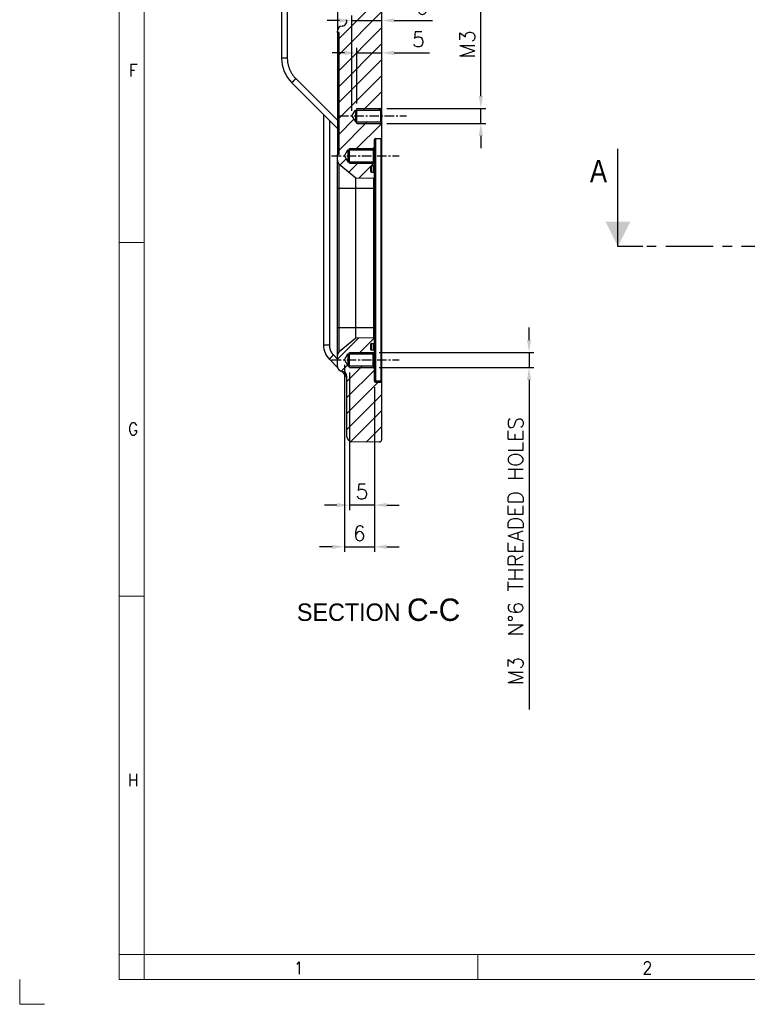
# Model space of a CAD drawing. Extents: x 0 to 840, y 0 to 594.
# Tile 1 of 84: x 0 to 146, y 0 to 198. Entities that reach past the tile are written whole.
import ezdxf
from ezdxf.enums import TextEntityAlignment as Align

# ---------------------------------------------------------------- set-up
doc = ezdxf.new("R2010")
doc.units = 0
doc.header["$LTSCALE"] = 25.4
doc.header["$MEASUREMENT"] = 0
doc.linetypes.add('CENTER', pattern=[0.6, 0.375, -0.075, 0.075, -0.075])
doc.layers.get('0').update_dxf_attribs({"linetype": 'CONTINUOUS'})
doc.layers.get('Defpoints').update_dxf_attribs({"linetype": 'CONTINUOUS'})
for name, color, linetype in [('010', 7, 'CONTINUOUS'), ('30', 1, 'CONTINUOUS'), ('DEFAULT_1', 7, 'CENTER'), ('P-AX', 7, 'CONTINUOUS')]:
    doc.layers.add(name, color=color, linetype=linetype)
doc.styles.add('GAL', font='simplex', dxfattribs={"width": 0.9})
doc.styles.add('ROMANS', font='romans')
doc.dimstyles.new('QUOTE 0.01', dxfattribs={"dimscale": 0, "dimtxt": 3, "dimasz": 2.5, "dimexe": 1, "dimexo": 1, "dimgap": 1.2, "dimtad": 1, "dimdsep": 46, "dimtxsty": 'ROMANS', "dimcen": 3, "dimclrd": 1, "dimclre": 1, "dimclrt": 7, "dimadec": 1, "dimazin": 2, "dimtfac": 0.6, "dimtmove": 0, "dimatfit": 3, "dimfxl": 0, "dimtolj": 1, "dimarcsym": 0})

# ---------------------------------------------------------------- blocks, each defined once
blk = doc.blocks.new('*D12')
at = {"color": 1, "linetype": 'Continuous', "lineweight": -2}
for p, q in [((67.7, 180.91), (67.7, 192.08)), ((72.7, 180.91), (72.7, 192.08)), ((65.2, 191.08), (62.7, 191.08)), ((67.7, 191.08), (72.7, 191.08)), ((75.2, 191.08), (82.26, 191.08))]:
    blk.add_line(p, q, dxfattribs=at)
at = {"color": 1, "linetype": 'Continuous', "lineweight": 0}
for points in [[(65.2, 191.5), (65.2, 190.66), (67.7, 191.08)], [(75.2, 191.5), (75.2, 190.66), (72.7, 191.08)]]:
    blk.add_solid(points, dxfattribs=at)
at = {"layer": 'Defpoints', "color": 0, "linetype": 'Continuous', "lineweight": 0}
for p in [(72.7, 191.08), (67.7, 179.91), (72.7, 179.91)]:
    blk.add_point(p, dxfattribs=at)
at = {"color": 7, "linetype": 'Continuous', "lineweight": 0, "insert": (80.06, 193.78), "char_height": 3, "attachment_point": 5, "style": 'ROMANS'}
blk.add_mtext('\\A1;5', dxfattribs=at)
blk = doc.blocks.new('*D13')
at = {"color": 1, "linetype": 'Continuous', "lineweight": -2}
for p, q in [((66.7, 179.41), (66.7, 198.59)), ((72.7, 179.41), (72.7, 198.59)), ((64.2, 197.59), (61.7, 197.59)), ((66.7, 197.59), (72.7, 197.59)), ((75.2, 197.59), (82.9, 197.59))]:
    blk.add_line(p, q, dxfattribs=at)
at = {"color": 1, "linetype": 'Continuous', "lineweight": 0}
for points in [[(64.2, 198), (64.2, 197.17), (66.7, 197.59)], [(75.2, 198), (75.2, 197.17), (72.7, 197.59)]]:
    blk.add_solid(points, dxfattribs=at)
at = {"layer": 'Defpoints', "color": 0, "linetype": 'Continuous', "lineweight": 0}
for p in [(66.7, 197.59), (66.7, 178.41), (72.7, 178.41)]:
    blk.add_point(p, dxfattribs=at)
at = {"color": 7, "linetype": 'Continuous', "lineweight": 0, "insert": (80.77, 200.29), "char_height": 3, "attachment_point": 5, "style": 'ROMANS'}
blk.add_mtext('\\A1;6', dxfattribs=at)
blk = doc.blocks.new('*D14')
at = {"color": 1, "linetype": 'Continuous', "lineweight": -2}
for p, q in [((92.58, 182.41), (92.58, 251.45)), ((73.7, 179.91), (93.58, 179.91)), ((92.58, 176.91), (92.58, 179.91)), ((73.7, 176.91), (93.58, 176.91)), ((92.58, 174.41), (92.58, 171.91))]:
    blk.add_line(p, q, dxfattribs=at)
at = {"color": 1, "linetype": 'Continuous', "lineweight": 0}
for points in [[(92.16, 182.41), (93, 182.41), (92.58, 179.91)], [(92.16, 174.41), (93, 174.41), (92.58, 176.91)]]:
    blk.add_solid(points, dxfattribs=at)
at = {"layer": 'Defpoints', "color": 0, "linetype": 'Continuous', "lineweight": 0}
for p in [(72.7, 179.91), (92.58, 179.91), (72.7, 176.91)]:
    blk.add_point(p, dxfattribs=at)
at = {"color": 7, "linetype": 'Continuous', "lineweight": 0, "insert": (89.88, 218.18), "char_height": 3, "attachment_point": 5, "rotation": 90, "style": 'ROMANS'}
blk.add_mtext('\\A1;M3  N°25 THREADED HOLES', dxfattribs=at)
blk = doc.blocks.new('*D15')
at = {"color": 1, "linetype": 'Continuous', "lineweight": -2}
for p, q in [((102.25, 133.41), (102.25, 135.91)), ((72.2, 130.91), (103.25, 130.91)), ((102.25, 130.91), (102.25, 127.91)), ((72.2, 127.91), (103.25, 127.91)), ((102.25, 125.41), (102.25, 59.22))]:
    blk.add_line(p, q, dxfattribs=at)
at = {"color": 1, "linetype": 'Continuous', "lineweight": 0}
for points in [[(101.84, 133.41), (102.67, 133.41), (102.25, 130.91)], [(101.84, 125.41), (102.67, 125.41), (102.25, 127.91)]]:
    blk.add_solid(points, dxfattribs=at)
at = {"layer": 'Defpoints', "color": 0, "linetype": 'Continuous', "lineweight": 0}
for p in [(71.2, 130.91), (102.25, 130.91), (71.2, 127.91)]:
    blk.add_point(p, dxfattribs=at)
at = {"color": 7, "linetype": 'Continuous', "lineweight": 0, "insert": (99.55, 91.06), "char_height": 3, "attachment_point": 5, "rotation": 90, "style": 'ROMANS'}
blk.add_mtext('\\A1;M3  N°6 THREADED HOLES', dxfattribs=at)
blk = doc.blocks.new('*D16')
at = {"color": 1, "linetype": 'Continuous', "lineweight": -2}
for p, q in [((66.2, 126.91), (66.2, 99.26)), ((71.2, 123.94), (71.2, 99.26)), ((63.7, 100.26), (61.2, 100.26)), ((71.2, 100.26), (66.2, 100.26)), ((73.7, 100.26), (76.2, 100.26))]:
    blk.add_line(p, q, dxfattribs=at)
at = {"color": 1, "linetype": 'Continuous', "lineweight": 0}
for points in [[(63.7, 100.68), (63.7, 99.84), (66.2, 100.26)], [(73.7, 100.68), (73.7, 99.84), (71.2, 100.26)]]:
    blk.add_solid(points, dxfattribs=at)
at = {"layer": 'Defpoints', "color": 0, "linetype": 'Continuous', "lineweight": 0}
for p in [(66.2, 127.91), (71.2, 124.94), (66.2, 100.26)]:
    blk.add_point(p, dxfattribs=at)
at = {"color": 7, "linetype": 'Continuous', "lineweight": 0, "insert": (68.7, 102.96), "char_height": 3, "attachment_point": 5, "style": 'ROMANS'}
blk.add_mtext('\\A1;5', dxfattribs=at)
blk = doc.blocks.new('*D17')
at = {"color": 1, "linetype": 'Continuous', "lineweight": -2}
for p, q in [((65.2, 128.41), (65.2, 90.88)), ((71.2, 123.94), (71.2, 90.88)), ((62.7, 91.88), (60.2, 91.88)), ((65.2, 91.88), (71.2, 91.88)), ((73.7, 91.88), (76.2, 91.88))]:
    blk.add_line(p, q, dxfattribs=at)
at = {"color": 1, "linetype": 'Continuous', "lineweight": 0}
for points in [[(62.7, 92.3), (62.7, 91.46), (65.2, 91.88)], [(73.7, 92.3), (73.7, 91.46), (71.2, 91.88)]]:
    blk.add_solid(points, dxfattribs=at)
at = {"layer": 'Defpoints', "color": 0, "linetype": 'Continuous', "lineweight": 0}
for p in [(65.2, 129.41), (71.2, 124.94), (71.2, 91.88)]:
    blk.add_point(p, dxfattribs=at)
at = {"color": 7, "linetype": 'Continuous', "lineweight": 0, "insert": (68.2, 94.58), "char_height": 3, "attachment_point": 5, "style": 'ROMANS'}
blk.add_mtext('\\A1;6', dxfattribs=at)
blk = doc.blocks.new('powersoft_a1')
at = {"layer": '010', "lineweight": 0}
for p, q in [((25, 10), (25, 584)), ((20, 153), (25, 153)), ((20, 82), (25, 82)), ((830, 10), (25, 10))]:
    blk.add_line(p, q, dxfattribs=at)
at = {"layer": '30', "lineweight": 0}
for p, q in [((20, 5), (20, 589)), ((25, 10), (20, 10)), ((25, 10), (25, 5)), ((92, 10), (92, 5)), ((0, 5), (0, 0)), ((835, 5), (20, 5)), ((0, 0), (5, 0))]:
    blk.add_line(p, q, dxfattribs=at)
at = {"layer": '010', "lineweight": 0, "style": 'GAL', "width": 0.9}
for s, p in [('F', (22.78, 187.58)), ('G', (22.78, 115.56)), ('H', (22.78, 45.03)), ('1', (56, 7.29)), ('2', (126, 7.32))]:
    blk.add_text(s, height=2.5, dxfattribs=at).set_placement(p, align=Align.MIDDLE)

msp = doc.modelspace()

# ---------------------------------------------------------------- linework, layer by layer
at = {"color": 7, "linetype": 'Continuous'}
for p, q in [((72.705, 113.435), (72.705, 394.913)), ((52.59, 211.121), (52.59, 190.02)), ((63.805, 195.155), (63.805, 195.466)), ((64.105, 195.155), (63.805, 195.155)), ((64.105, 170.655), (64.105, 195.155)), ((54.64, 185.07), (63.805, 175.905)), ((60.997, 178.713), (60.997, 132.362)), ((66.705, 178.405), (67.398, 179.605)), ((66.705, 178.405), (67.398, 177.205)), ((67.398, 179.605), (67.398, 177.205)), ((67.398, 179.605), (72.405, 179.605)), ((67.705, 176.905), (67.705, 179.905)), ((72.405, 179.605), (72.705, 179.905)), ((72.405, 179.605), (72.405, 177.205)), ((67.398, 177.205), (72.405, 177.205)), ((72.405, 177.205), (72.705, 176.905)), ((71.205, 125.14), (71.205, 173.705)), ((71.405, 173.905), (72.505, 173.905)), ((63.805, 128.099), (63.805, 170.655)), ((64.105, 170.655), (63.805, 170.655)), ((65.205, 170.405), (65.898, 171.605)), ((65.205, 170.405), (65.898, 169.205)), ((65.898, 171.605), (70.955, 171.605)), ((65.898, 171.605), (65.898, 169.205)), ((66.205, 168.905), (66.205, 171.905)), ((70.955, 171.605), (71.205, 171.855)), ((70.955, 171.605), (70.955, 169.205)), ((120.102, 152.194), (120.102, 171.841)), ((64.162, 168.735), (67.456, 165.971)), ((65.898, 169.205), (70.955, 169.205)), ((70.405, 168.205), (70.405, 167.305)), ((71.005, 168.405), (70.605, 168.405)), ((70.955, 169.205), (71.205, 168.955)), ((70.605, 167.105), (71.005, 167.105)), ((67.456, 133.84), (67.456, 165.971)), ((67.456, 165.971), (71.001, 165.909)), ((64.162, 131.076), (67.456, 133.84)), ((67.456, 133.84), (71.001, 133.902)), ((70.405, 132.505), (70.405, 131.605)), ((70.605, 132.705), (71.005, 132.705)), ((65.205, 129.405), (65.898, 130.605)), ((65.898, 130.605), (70.905, 130.605)), ((65.898, 130.605), (65.898, 128.205)), ((66.205, 127.905), (66.205, 130.905)), ((71.005, 131.405), (70.605, 131.405)), ((70.905, 130.605), (71.205, 130.905)), ((70.905, 130.605), (70.905, 128.205)), ((62.168, 129.534), (63.831, 127.871)), ((65.205, 129.405), (65.898, 128.205)), ((64.576, 127.126), (65.412, 126.29)), ((65.898, 128.205), (70.905, 128.205)), ((70.905, 128.205), (71.205, 127.905)), ((65.705, 113.972), (65.705, 126.102)), ((71.401, 124.94), (72.508, 124.921)), ((70.505, 112.905), (66.687, 112.972)), ((72.214, 112.935), (70.505, 112.905))]:
    msp.add_line(p, q, dxfattribs=at)
at = {"color": 9, "linetype": 'Continuous'}
for p, q in [((53.727, 209.983), (53.727, 190.02)), ((63.81, 199.901), (63.81, 195.562)), ((53.727, 190.02), (52.59, 190.02)), ((55.426, 185.919), (63.805, 177.54)), ((62.181, 177.529), (62.181, 132.362)), ((71.401, 173.905), (71.401, 125.14)), ((72.508, 173.905), (72.508, 125.121)), ((64.162, 131.076), (64.162, 168.735)), ((70.605, 168.405), (70.605, 167.105)), ((71.005, 168.405), (71.005, 167.105)), ((71.001, 165.909), (71.001, 133.902)), ((63.805, 163.905), (71.205, 163.905)), ((63.805, 135.905), (71.205, 135.905)), ((70.605, 132.705), (70.605, 131.405)), ((71.005, 132.705), (71.005, 131.405)), ((62.181, 132.362), (60.997, 132.362)), ((62.987, 130.418), (63.805, 129.599)), ((71.205, 125.14), (71.401, 125.14)), ((72.508, 125.121), (71.401, 125.14)), ((72.705, 125.121), (72.508, 125.121))]:
    msp.add_line(p, q, dxfattribs=at)
at = {"color": 2, "linetype": 'Continuous'}
for p, q in [((64.105, 193.975), (72.705, 202.575)), ((64.105, 190.77), (72.705, 199.37)), ((64.105, 187.566), (72.705, 196.166)), ((64.105, 184.361), (72.705, 192.961)), ((64.105, 181.157), (72.705, 189.757)), ((64.105, 177.953), (72.705, 186.553)), ((68.962, 179.605), (72.705, 183.348)), ((72.166, 179.605), (72.705, 180.144)), ((67.705, 179.905), (72.705, 179.905)), ((64.105, 174.748), (67.092, 177.735)), ((64.105, 171.544), (69.766, 177.205)), ((67.371, 171.605), (72.688, 176.922)), ((67.705, 176.905), (72.705, 176.905)), ((67.705, 176.905), (72.705, 176.905)), ((70.575, 171.605), (71.205, 172.235)), ((66.205, 171.905), (71.205, 171.905)), ((64.346, 168.581), (65.558, 169.793)), ((66.088, 167.119), (68.175, 169.205)), ((66.205, 168.905), (71.205, 168.905)), ((68.133, 165.959), (70.407, 168.233)), ((70.577, 168.403), (71.167, 168.993)), ((63.805, 129.587), (68.068, 133.851)), ((68.028, 130.605), (71.193, 133.77)), ((66.205, 130.905), (71.205, 130.905)), ((64.554, 127.131), (65.799, 128.377)), ((65.705, 125.078), (68.832, 128.205)), ((65.705, 121.874), (71.205, 127.374)), ((66.205, 127.905), (71.205, 127.905)), ((65.705, 118.669), (71.966, 124.93)), ((65.705, 115.465), (72.705, 122.465)), ((66.449, 113.005), (72.705, 119.261)), ((69.57, 112.922), (72.705, 116.056))]:
    msp.add_line(p, q, dxfattribs=at)
at = {"color": 7, "linetype": 'CENTER'}
msp.add_line((125.102, 152.194), (120.102, 152.194), dxfattribs=at)
at = {"color": 9, "linetype": 'CENTER'}
msp.add_line((322.091, 152.194), (125.102, 152.194), dxfattribs=at)
at = {"color": 7, "linetype": 'Continuous'}
for centre, radius, start, end in [((64.805, 195.466), 1, 94.05091, 180), ((64.664, 197.461), 1, 274.05091, 16.52125), ((59.59, 190.02), 7, 179.99996, 225.00004), ((72.505, 174.105), 0.2, 270, 0), ((71.405, 173.705), 0.2, 90, 180), ((64.805, 169.501), 1, 180, 230), ((70.605, 168.205), 0.2, 90, 180), ((71.005, 168.605), 0.2, 270, 0), ((70.605, 167.305), 0.2, 180, 270), ((71.005, 166.109), 0.2, 269, 0), ((71.005, 166.905), 0.2, 0, 90), ((70.605, 132.505), 0.2, 90, 180), ((71.005, 133.702), 0.2, 0, 91), ((71.005, 132.905), 0.2, 270, 0), ((64.997, 132.362), 4, 179.99994, 225.00007), ((64.805, 130.31), 1, 130, 180), ((70.605, 131.605), 0.2, 180, 270), ((71.005, 131.205), 0.2, 0, 90), ((64.805, 128.099), 1, 180, 267.13402), ((64.705, 126.102), 1, 0, 87.13402), ((64.705, 125.583), 1, 0, 45), ((71.405, 125.14), 0.2, 180, 269), ((72.505, 124.721), 0.2, 0, 89), ((66.705, 113.972), 1, 180, 269), ((72.205, 113.435), 0.5, 271, 0)]:
    msp.add_arc(centre, radius, start, end, dxfattribs=at)
at = {"color": 9, "linetype": 'Continuous'}
for points, start_tangent, end_tangent in [([(53.727, 190.02), (53.734, 189.735), (53.755, 189.452), (53.79, 189.169), (53.838, 188.889), (53.901, 188.611), (53.977, 188.337), (54.066, 188.066), (54.168, 187.801), (54.284, 187.54), (54.412, 187.286), (54.552, 187.038), (54.704, 186.798), (54.868, 186.565), (55.043, 186.341), (55.229, 186.125), (55.426, 185.919)], (0.0000014, -1), (0.7071056, -0.7071079)), ([(55.426, 185.919), (55.361, 185.854), (55.297, 185.789), (55.234, 185.725), (55.173, 185.662), (55.114, 185.601), (55.056, 185.542), (55.002, 185.484), (54.95, 185.43), (54.901, 185.378), (54.856, 185.33), (54.814, 185.284), (54.777, 185.243), (54.743, 185.206), (54.714, 185.172), (54.69, 185.144), (54.67, 185.119), (54.655, 185.1), (54.645, 185.085), (54.64, 185.075), (54.64, 185.07)], (-0.7061364, -0.7080758), (0.7071068, -0.7071068)), ([(62.181, 132.362), (62.186, 132.208), (62.199, 132.054), (62.22, 131.902), (62.25, 131.75), (62.289, 131.601), (62.336, 131.454), (62.391, 131.31), (62.454, 131.169), (62.524, 131.032), (62.603, 130.899), (62.688, 130.771), (62.781, 130.648), (62.881, 130.53), (62.987, 130.418)], (0.0000026, -1), (0.7071047, -0.7071088)), ([(62.987, 130.418), (62.919, 130.35), (62.853, 130.282), (62.787, 130.216), (62.723, 130.151), (62.662, 130.087), (62.602, 130.025), (62.545, 129.965), (62.491, 129.908), (62.44, 129.854), (62.393, 129.804), (62.35, 129.757), (62.311, 129.714), (62.276, 129.675), (62.246, 129.64), (62.22, 129.61), (62.2, 129.585), (62.184, 129.564), (62.174, 129.549), (62.168, 129.539), (62.168, 129.534)], (-0.7061364, -0.7080758), (0.7071068, -0.7071068)), ([(65.237, 126.948), (65.263, 126.853), (65.288, 126.763), (65.31, 126.682), (65.33, 126.609), (65.347, 126.545), (65.362, 126.49), (65.375, 126.443), (65.386, 126.403), (65.394, 126.37), (65.401, 126.343), (65.406, 126.322), (65.41, 126.307), (65.412, 126.297), (65.412, 126.291), (65.412, 126.29)], (0.2675095, -0.9635552), (-0.7072729, 0.7069406)), ([(71.401, 125.14), (71.401, 125.118), (71.401, 125.096), (71.4, 125.074), (71.4, 125.053), (71.4, 125.034), (71.4, 125.016), (71.4, 124.999), (71.4, 124.984), (71.4, 124.971), (71.4, 124.96), (71.4, 124.952), (71.401, 124.945), (71.401, 124.942), (71.401, 124.94)], (-0.0174471, -0.9998478), (0.9998477, -0.0174524)), ([(72.508, 125.121), (72.509, 125.101), (72.509, 125.082), (72.509, 125.063), (72.509, 125.044), (72.51, 125.027), (72.51, 125.01), (72.51, 124.994), (72.51, 124.98), (72.51, 124.966), (72.51, 124.955), (72.51, 124.945), (72.509, 124.936), (72.509, 124.93), (72.509, 124.925), (72.508, 124.921)], (0.0174272, -0.9998481), (-0.9998487, 0.0173933))]:
    msp.add_spline(points, degree=3, dxfattribs=dict(at, start_tangent=start_tangent, end_tangent=end_tangent))
at = {"color": 7, "linetype": 'Continuous'}
for points, start_tangent, end_tangent in [([(71.205, 129.405, -1.5), (71.205, 129.478, -1.493), (71.205, 129.551, -1.486), (71.205, 129.587, -1.482), (71.205, 129.624, -1.479), (71.205, 129.642, -1.477), (71.205, 129.66, -1.475), (71.205, 129.678, -1.473), (71.205, 129.688, -1.472), (71.205, 129.697, -1.471), (71.205, 129.705, -1.469), (71.205, 129.714, -1.466), (71.205, 129.732, -1.461), (71.205, 129.749, -1.456), (71.205, 129.767, -1.45), (71.205, 129.802, -1.44), (71.205, 129.837, -1.429), (71.205, 129.872, -1.419), (71.205, 129.907, -1.408), (71.205, 129.924, -1.403), (71.205, 129.942, -1.397), (71.205, 129.959, -1.392), (71.205, 129.968, -1.389), (71.205, 129.977, -1.387), (71.205, 129.985, -1.383), (71.205, 129.993, -1.378), (71.205, 130.009, -1.37), (71.205, 130.025, -1.361), (71.205, 130.042, -1.352), (71.205, 130.074, -1.335), (71.205, 130.106, -1.318), (71.205, 130.138, -1.301), (71.205, 130.171, -1.284), (71.205, 130.187, -1.275), (71.205, 130.203, -1.267), (71.205, 130.219, -1.258), (71.205, 130.227, -1.254), (71.205, 130.231, -1.252), (71.205, 130.235, -1.249), (71.205, 130.239, -1.246), (71.205, 130.243, -1.243), (71.205, 130.25, -1.238), (71.205, 130.264, -1.226), (71.205, 130.279, -1.214), (71.205, 130.293, -1.202), (71.205, 130.322, -1.179), (71.205, 130.351, -1.155), (71.205, 130.379, -1.131), (71.205, 130.408, -1.108), (71.205, 130.423, -1.096), (71.205, 130.437, -1.084), (71.205, 130.452, -1.072), (71.205, 130.459, -1.067), (71.205, 130.462, -1.064), (71.205, 130.466, -1.061), (71.205, 130.469, -1.057), (71.205, 130.472, -1.054), (71.205, 130.478, -1.047), (71.205, 130.489, -1.032), (71.205, 130.501, -1.018), (71.205, 130.512, -1.004), (71.205, 130.536, -0.976), (71.205, 130.559, -0.948), (71.205, 130.582, -0.919), (71.205, 130.605, -0.891), (71.205, 130.617, -0.877), (71.205, 130.629, -0.863), (71.205, 130.64, -0.849), (71.205, 130.646, -0.842), (71.205, 130.652, -0.834), (71.205, 130.656, -0.826), (71.205, 130.66, -0.818), (71.205, 130.669, -0.802), (71.205, 130.678, -0.786), (71.205, 130.686, -0.77), (71.205, 130.704, -0.738), (71.205, 130.721, -0.705), (71.205, 130.738, -0.673), (71.205, 130.756, -0.641), (71.205, 130.764, -0.625), (71.205, 130.773, -0.609), (71.205, 130.781, -0.593), (71.205, 130.786, -0.585), (71.205, 130.79, -0.576), (71.205, 130.793, -0.568), (71.205, 130.795, -0.559), (71.205, 130.801, -0.541), (71.205, 130.806, -0.524), (71.205, 130.812, -0.506), (71.205, 130.822, -0.471), (71.205, 130.833, -0.436), (71.205, 130.844, -0.401), (71.205, 130.854, -0.366), (71.205, 130.86, -0.349), (71.205, 130.865, -0.331), (71.205, 130.87, -0.314), (71.205, 130.873, -0.305), (71.205, 130.874, -0.301), (71.205, 130.876, -0.296), (71.205, 130.876, -0.292), (71.205, 130.877, -0.287), (71.205, 130.878, -0.278), (71.205, 130.879, -0.259), (71.205, 130.881, -0.241), (71.205, 130.883, -0.222), (71.205, 130.887, -0.185), (71.205, 130.891, -0.148), (71.205, 130.898, -0.074), (71.205, 130.905, 0)], (0, 0.9952274, 0.0975829), (0, 0.0993197, 0.9950556)), ([(71.205, 127.905), (71.205, 127.912, -0.073), (71.205, 127.92, -0.146), (71.205, 127.923, -0.182), (71.205, 127.927, -0.219), (71.205, 127.929, -0.237), (71.205, 127.93, -0.255), (71.205, 127.932, -0.273), (71.205, 127.933, -0.282), (71.205, 127.934, -0.291), (71.205, 127.937, -0.3), (71.205, 127.939, -0.309), (71.205, 127.944, -0.326), (71.205, 127.95, -0.344), (71.205, 127.955, -0.361), (71.205, 127.966, -0.396), (71.205, 127.976, -0.431), (71.205, 127.987, -0.467), (71.205, 127.997, -0.502), (71.205, 128.003, -0.519), (71.205, 128.008, -0.537), (71.205, 128.013, -0.554), (71.205, 128.016, -0.563), (71.205, 128.018, -0.572), (71.205, 128.023, -0.58), (71.205, 128.027, -0.588), (71.205, 128.036, -0.604), (71.205, 128.044, -0.62), (71.205, 128.053, -0.636), (71.205, 128.07, -0.669), (71.205, 128.087, -0.701), (71.205, 128.104, -0.733), (71.205, 128.122, -0.765), (71.205, 128.13, -0.782), (71.205, 128.139, -0.798), (71.205, 128.147, -0.814), (71.205, 128.152, -0.822), (71.205, 128.154, -0.826), (71.205, 128.156, -0.83), (71.205, 128.159, -0.834), (71.205, 128.162, -0.837), (71.205, 128.168, -0.844), (71.205, 128.18, -0.859), (71.205, 128.191, -0.873), (71.205, 128.203, -0.888), (71.205, 128.227, -0.917), (71.205, 128.25, -0.945), (71.205, 128.274, -0.974), (71.205, 128.297, -1.003), (71.205, 128.309, -1.017), (71.205, 128.321, -1.032), (71.205, 128.333, -1.046), (71.205, 128.339, -1.053), (71.205, 128.342, -1.057), (71.205, 128.345, -1.061), (71.205, 128.348, -1.064), (71.205, 128.352, -1.066), (71.205, 128.359, -1.072), (71.205, 128.373, -1.084), (71.205, 128.387, -1.096), (71.205, 128.401, -1.107), (71.205, 128.429, -1.13), (71.205, 128.458, -1.154), (71.205, 128.486, -1.177), (71.205, 128.514, -1.2), (71.205, 128.528, -1.212), (71.205, 128.543, -1.223), (71.205, 128.557, -1.235), (71.205, 128.564, -1.241), (71.205, 128.571, -1.246), (71.205, 128.579, -1.251), (71.205, 128.587, -1.255), (71.205, 128.603, -1.264), (71.205, 128.619, -1.272), (71.205, 128.635, -1.281), (71.205, 128.668, -1.298), (71.205, 128.7, -1.316), (71.205, 128.732, -1.333), (71.205, 128.764, -1.35), (71.205, 128.78, -1.359), (71.205, 128.797, -1.368), (71.205, 128.813, -1.376), (71.205, 128.821, -1.38), (71.205, 128.829, -1.385), (71.205, 128.838, -1.387), (71.205, 128.846, -1.39), (71.205, 128.864, -1.396), (71.205, 128.881, -1.401), (71.205, 128.899, -1.406), (71.205, 128.934, -1.417), (71.205, 128.969, -1.428), (71.205, 129.004, -1.438), (71.205, 129.039, -1.449), (71.205, 129.056, -1.454), (71.205, 129.074, -1.46), (71.205, 129.091, -1.465), (71.205, 129.1, -1.468), (71.205, 129.104, -1.469), (71.205, 129.109, -1.47), (71.205, 129.113, -1.471), (71.205, 129.118, -1.471), (71.205, 129.127, -1.472), (71.205, 129.146, -1.474), (71.205, 129.164, -1.476), (71.205, 129.183, -1.478), (71.205, 129.22, -1.482), (71.205, 129.257, -1.485), (71.205, 129.331, -1.493), (71.205, 129.405, -1.5)], (0, 0.0975829, -0.9952274), (0, 0.9950556, -0.0993197))]:
    msp.add_spline(points, degree=3, dxfattribs=dict(at, start_tangent=start_tangent, end_tangent=end_tangent))
msp.add_solid([(117.602, 157.194), (120.102, 152.194), (122.602, 157.194)], dxfattribs=at)
at = {"layer": 'DEFAULT_1', "color": 2, "linetype": 'CENTER', "ltscale": 0.2}
for p, q in [((64.123, 178.405), (77.656, 178.405)), ((62.623, 170.405), (76.156, 170.405)), ((62.623, 129.405), (76.156, 129.405))]:
    msp.add_line(p, q, dxfattribs=at)
at = {"layer": 'P-AX', "color": 7, "linetype": 'Continuous'}
msp.add_line((63.805, 195.155), (63.805, 170.655), dxfattribs=at)
at = {"layer": 'P-AX', "color": 9, "linetype": 'Continuous'}
for p, q in [((63.805, 190.155), (64.105, 190.155)), ((63.805, 175.655), (64.105, 175.655))]:
    msp.add_line(p, q, dxfattribs=at)

# ---------------------------------------------------------------- block references
at = {"linetype": 'Continuous', "lineweight": 0}
msp.add_blockref('powersoft_a1', (0, 0), dxfattribs=at)

# ---------------------------------------------------------------- texts
at = {"color": 7, "linetype": 'Continuous', "width": 0.857143}
msp.add_text('A', height=4.5, dxfattribs=at).set_placement((114.477, 165.091))
at = {"color": 2, "linetype": 'Continuous', "insert": (55.654, 81.499), "char_height": 3.5, "width": 31.7143, "attachment_point": 1}
msp.add_mtext('SECTION {\\H1.286x;C-C}', dxfattribs=at)
at = {"layer": '010', "color": 7, "lineweight": 0, "char_height": 3, "attachment_point": 6, "style": 'ROMANS'}
for insert in [(145.983, 152.56), (130.326, 129.106)]:
    msp.add_mtext('\\A1;', dxfattribs=dict(at, insert=insert))

# ---------------------------------------------------------------- dimensions: what is measured, and where the dimension line sits
at = {"linetype": 'Continuous', "lineweight": 0}
dim = msp.add_linear_dim(base=(92.579, 179.905), p1=(72.705, 176.905), p2=(72.705, 179.905), angle=90, text='M<>  N°25 THREADED HOLES', dimstyle='QUOTE 0.01', override={"dimscale": 1}, dxfattribs=at)
dim.commit()
dim.dimension.update_dxf_attribs({"geometry": '*D14', "text_midpoint": (89.879, 218.177)})
for base, p1, p2, picture, middle in [((66.705, 197.587), (72.705, 178.405), (66.705, 178.405), '*D13', (80.769, 197.587)), ((72.705, 191.079), (67.705, 179.905), (72.705, 179.905), '*D12', (80.059, 191.079)), ((66.205, 100.26), (71.205, 124.944), (66.205, 127.905), '*D16', (68.705, 100.26))]:
    dim = msp.add_linear_dim(base=base, p1=p1, p2=p2, dimstyle='QUOTE 0.01', override={"dimscale": 1}, dxfattribs=at)
    dim.commit()
    dim.dimension.update_dxf_attribs({"geometry": picture, "text_midpoint": middle, "dimtype": 160})
dim = msp.add_linear_dim(base=(102.252, 130.905), p1=(71.205, 127.905), p2=(71.205, 130.905), angle=90, text='M<>  N°6 THREADED HOLES', dimstyle='QUOTE 0.01', override={"dimscale": 1}, dxfattribs=at)
dim.commit()
dim.dimension.update_dxf_attribs({"geometry": '*D15', "text_midpoint": (102.252, 91.062), "dimtype": 160})
dim = msp.add_linear_dim(base=(71.205, 91.879), p1=(65.205, 129.405), p2=(71.205, 124.944), dimstyle='QUOTE 0.01', override={"dimscale": 1}, dxfattribs=at)
dim.commit()
dim.dimension.update_dxf_attribs({"geometry": '*D17', "text_midpoint": (68.205, 94.579)})

doc.saveas('drawing.dxf')
